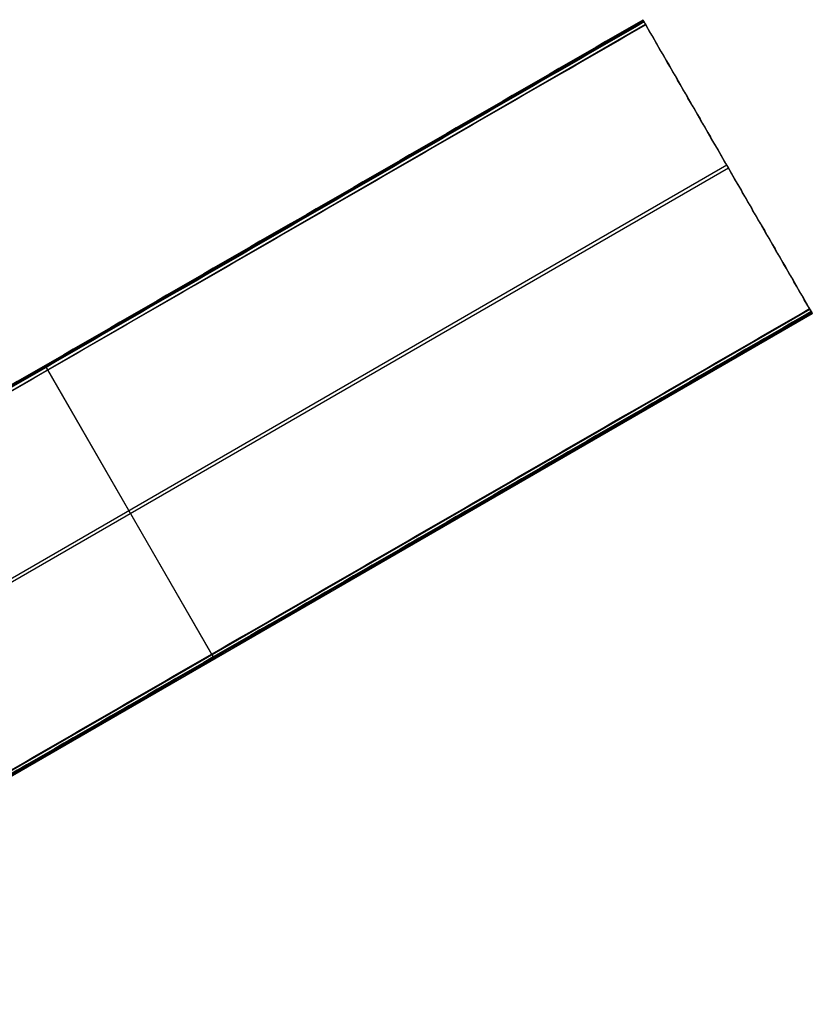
# Model space of a CAD drawing. Header units: millimetres. Extents: x 1064 to 2043, y -6251 to -5403.
# Tile 13 of 13: x 1756 to 2043, y -5759 to -5403. Entities that reach past the tile are written whole.
import ezdxf

# ---------------------------------------------------------------- set-up
doc = ezdxf.new("R2010")
doc.units = ezdxf.units.MM

msp = doc.modelspace()

# ---------------------------------------------------------------- linework, layer by layer
at = {"color": 7, "true_color": 0xffffff}
for p, q in [((1548.84, -5652.73, 26.44), (1981.85, -5402.73, 26.44)), ((1982.04, -5403.07, 23.91), (1549.04, -5653.06, 23.91)), ((1549.72, -5654.25, 21.43), (1982.72, -5404.25, 21.43)), ((2018.6, -5466.39, 37.97), (2006.38, -5445.22, 37.97)), ((2012.18, -5455.27, 40.65), (1613.13, -5685.66, 40.65)), ((2012.8, -5456.34, 35.29), (1613.74, -5686.73, 35.29)), ((2012.48, -5455.79, 40.79), (2012.48, -5455.79, 35.14)), ((1609.25, -5757.35, 54.51), (2042.25, -5507.36, 54.51)), ((2042.94, -5508.54, 52.03), (1609.93, -5758.54, 52.03)), ((1610.14, -5758.9, 50.1), (2043.15, -5508.91, 50.1)), ((1765.73, -5528.4, 22.21), (1765.34, -5527.72, 25.62)), ((1765.72, -5528.37, 26.81), (1825.64, -5632.16, 54.48)), ((1826.26, -5633.23, 49.12), (1766.33, -5529.44, 21.46)), ((1826.24, -5633.2, 53.73), (1826.63, -5633.88, 50.32))]:
    msp.add_line(p, q, dxfattribs=at)
at = {"color": 7, "true_color": 0xffffff, "extrusion": (-0.866025, -0.5, -1.44496e-13)}
msp.add_arc((5670.5, 26.02, 985.04), 0.795, 85.1568, 210.8432, dxfattribs=at)
at = {"color": 7, "true_color": 0xffffff, "extrusion": (-0.866025, -0.5, -3.57742e-13)}
msp.add_arc((5671.58, 22.43, 985.04), 1, 193, 283, dxfattribs=at)
at = {"color": 7, "true_color": 0xffffff, "extrusion": (-0.866025, -0.5, -6.67105e-14)}
msp.add_arc((5790.64, 53.51, 985.04), 1, 13, 103, dxfattribs=at)
at = {"color": 7, "true_color": 0xffffff, "extrusion": (-0.866025, -0.5, 2.84217e-13)}
msp.add_arc((5791.43, 50.1, 985.04), 1, 283, 13, dxfattribs=at)
at = {"color": 7, "true_color": 0xffffff, "extrusion": (0.866025, 0.5, 0)}
for centre, radius, start, end in [((-5670.5, 26.02, -1235.03), 0.795, 329.1568, 94.8432), ((-5671.58, 22.43, -1235.03), 1, 257, 347), ((-5790.64, 53.51, -1235.03), 1, 77, 167), ((-5791.43, 50.1, -1235.03), 1, 167, 257)]:
    msp.add_arc(centre, radius, start, end, dxfattribs=at)
at = {"color": 7, "true_color": 0xffffff}
for points in [[(1981.84, -5402.72, 25.62), (1548.84, -5652.72, 25.62)], [(1982.22, -5403.37, 26.81), (1549.21, -5653.37, 26.81)], [(1982.24, -5403.41, 22.21), (1549.23, -5653.4, 22.21)], [(1982.84, -5404.45, 21.46), (1549.83, -5654.44, 21.46)], [(1981.84, -5402.72, 25.62), (1982.24, -5403.41, 22.21)], [(2042.14, -5507.16, 54.48), (1982.22, -5403.37, 26.81)], [(1982.84, -5404.45, 21.46), (2042.76, -5508.24, 49.12)], [(1609.14, -5757.16, 54.48), (2042.14, -5507.16, 54.48)], [(2042.74, -5508.2, 53.73), (1609.74, -5758.2, 53.73)], [(2042.76, -5508.24, 49.12), (1609.76, -5758.23, 49.12)], [(2043.13, -5508.89, 50.32), (2042.74, -5508.2, 53.73)], [(2043.13, -5508.89, 50.32), (1610.13, -5758.88, 50.32)]]:
    msp.add_open_spline(points, degree=1, dxfattribs=at)

doc.saveas('drawing.dxf')
